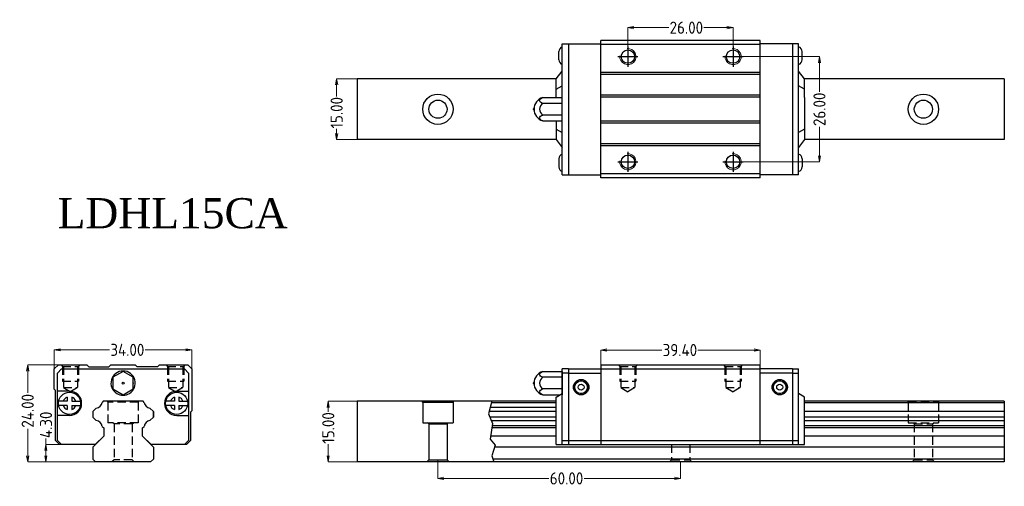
# Model space of a CAD drawing. Header units: millimetres. Extents: x -26 to 218, y -10 to 106.
import ezdxf

# ---------------------------------------------------------------- set-up
doc = ezdxf.new("R2010")
doc.units = ezdxf.units.MM
doc.header["$LTSCALE"] = 1.2
doc.header["$MEASUREMENT"] = 0
doc.linetypes.add('CENTER2', pattern=[28.575, 19.05, -3.175, 3.175, -3.175])
doc.linetypes.add('DASHED2', pattern=[9.525, 6.35, -3.175])
doc.layers.get('0').update_dxf_attribs({"linetype": 'CONTINUOUS'})
doc.layers.get('Defpoints').update_dxf_attribs({"linetype": 'CONTINUOUS'})
for name, color, linetype in [('\\M+2A4A4\\M+2A4DF\\M+2BD75', 4, 'CENTER2'), ('\\M+2ABD8\\M+2BA63\\M+2BD75', 1, 'CONTINUOUS'), ('\\M+2ABFC\\M+2BD75', 3, 'CONTINUOUS'), ('\\M+2B5EA\\M+2BD75', 6, 'DASHED2')]:
    doc.layers.add(name, color=color, linetype=linetype)
doc.layers.add('AM4', color=3, linetype='CONTINUOUS', lineweight=15)
doc.styles.add('\\M+2ABAC\\M+2A6A12', font='kaiu.ttf')
doc.styles.get("Standard").update_dxf_attribs({"font": 'isocp.shx', "bigfont": 'chineset.shx'})
doc.dimstyles.new('line3.0', dxfattribs={"dimtxt": 3, "dimasz": 1.5, "dimexe": 0, "dimexo": 0, "dimgap": 0.09, "dimtad": 0, "dimzin": 0, "dimdsep": 46, "dimtxsty": 'Standard', "dimblk": 'OPEN', "dimcen": 0.09, "dimclrd": 5, "dimclre": 5, "dimclrt": 2, "dimazin": 0, "dimtfac": 1, "dimtmove": 0, "dimatfit": 3, "dimldrblk": 'OPEN', "dimfxl": 0, "dimtolj": 1, "dimtzin": 0, "dimlwd": 0, "dimlwe": 0, "dimarcsym": 0})

# ---------------------------------------------------------------- blocks, each defined once
blk = doc.blocks.new('A$C031D26F0')
blk.add_circle((0, 0), 1.65)
at = {"layer": '\\M+2A4A4\\M+2A4DF\\M+2BD75'}
for p, q in [((0, -2.5), (0, 2.5)), ((-2.5, 0), (2.5, 0))]:
    blk.add_line(p, q, dxfattribs=at)
at = {"layer": 'AM4'}
blk.add_arc((0, 0), 2, 264.2608, 185.7392, dxfattribs=at)
blk = doc.blocks.new('_Open')
at = {"color": 0, "linetype": 'ByBlock', "lineweight": -2}
for p, q in [((-1, 0.17), (0, 0)), ((-1, -0.17), (0, 0)), ((0, 0), (-1, 0))]:
    blk.add_line(p, q, dxfattribs=at)
blk = doc.blocks.new('*D6')
at = {"color": 5, "lineweight": 0}
for p, q in [((-17, 17), (-17, 24.23)), ((-15.5, 24.23), (-3.4, 24.23)), ((15.5, 24.23), (5.49, 24.23)), ((17, 17), (17, 24.23))]:
    blk.add_line(p, q, dxfattribs=at)
at = {"layer": 'Defpoints', "color": 0}
for p in [(17, 24.23), (-17, 17), (17, 17)]:
    blk.add_point(p, dxfattribs=at)
at = {"color": 5, "lineweight": 0, "xscale": 1.5, "yscale": 1.5, "zscale": 1.5, "rotation": 180}
blk.add_blockref('_Open', (-17, 24.23), dxfattribs=at)
at = {"color": 5, "lineweight": 0, "xscale": 1.5, "yscale": 1.5, "zscale": 1.5}
blk.add_blockref('_Open', (17, 24.23), dxfattribs=at)
at = {"color": 2, "insert": (1.05, 24.23), "char_height": 3, "attachment_point": 5}
blk.add_mtext('\\A1;34.00', dxfattribs=at)
blk = doc.blocks.new('*D7')
at = {"color": 5, "lineweight": 0}
for p, q in [((-19.07, 0.8), (-19.07, 2.3)), ((-11.3, 0.8), (-19.07, 0.8)), ((-19.07, -2), (-19.07, -0.7)), ((-5.74, -3.5), (-19.07, -3.5))]:
    blk.add_line(p, q, dxfattribs=at)
at = {"layer": 'Defpoints', "color": 0}
for p in [(-19.07, 0.8), (-11.3, 0.8), (-5.74, -3.5)]:
    blk.add_point(p, dxfattribs=at)
at = {"color": 5, "lineweight": 0, "xscale": 1.5, "yscale": 1.5, "zscale": 1.5}
for p, rotation in [((-19.07, 0.8), 90), ((-19.07, -3.5), 270)]:
    blk.add_blockref('_Open', p, dxfattribs=dict(at, rotation=rotation))
at = {"color": 2, "insert": (-19.07, 5.69), "char_height": 3, "attachment_point": 5, "rotation": 90}
blk.add_mtext('\\A1;4.30', dxfattribs=at)
blk = doc.blocks.new('*D8')
at = {"color": 5, "lineweight": 0}
for p, q in [((-12.5, 20.5), (-23.59, 20.5)), ((-23.59, 19), (-23.59, 13.64)), ((-23.59, -2), (-23.59, 4.69)), ((-6.26, -3.5), (-23.59, -3.5))]:
    blk.add_line(p, q, dxfattribs=at)
at = {"layer": 'Defpoints', "color": 0}
for p in [(-23.59, 20.5), (-12.5, 20.5), (-6.26, -3.5)]:
    blk.add_point(p, dxfattribs=at)
at = {"color": 5, "lineweight": 0, "xscale": 1.5, "yscale": 1.5, "zscale": 1.5}
for p, rotation in [((-23.59, 20.5), 90), ((-23.59, -3.5), 270)]:
    blk.add_blockref('_Open', p, dxfattribs=dict(at, rotation=rotation))
at = {"color": 2, "insert": (-23.59, 9.16), "char_height": 3, "attachment_point": 5, "rotation": 90}
blk.add_mtext('\\A1;24.00', dxfattribs=at)
blk = doc.blocks.new('*D9')
at = {"color": 5, "lineweight": 0}
for p, q in [((57.82, 11.5), (50.71, 11.5)), ((50.71, 10), (50.71, 8.91)), ((50.71, -2), (50.71, 0.93)), ((57.82, -3.5), (50.71, -3.5))]:
    blk.add_line(p, q, dxfattribs=at)
at = {"layer": 'Defpoints', "color": 0}
for p in [(50.71, 11.5), (57.82, 11.5), (57.82, -3.5)]:
    blk.add_point(p, dxfattribs=at)
at = {"color": 5, "lineweight": 0, "xscale": 1.5, "yscale": 1.5, "zscale": 1.5}
for p, rotation in [((50.71, 11.5), 90), ((50.71, -3.5), 270)]:
    blk.add_blockref('_Open', p, dxfattribs=dict(at, rotation=rotation))
at = {"color": 2, "insert": (50.71, 4.92), "char_height": 3, "attachment_point": 5, "rotation": 90}
blk.add_mtext('\\A1;15.00', dxfattribs=at)
blk = doc.blocks.new('*D10')
at = {"color": 5, "lineweight": 0}
for p, q in [((77.82, -3), (77.82, -7.55)), ((137.82, -3.5), (137.82, -7.55)), ((79.32, -7.55), (105.23, -7.55)), ((136.32, -7.55), (113.99, -7.55))]:
    blk.add_line(p, q, dxfattribs=at)
at = {"layer": 'Defpoints', "color": 0}
for p in [(77.82, -3), (137.82, -3.5), (137.82, -7.55)]:
    blk.add_point(p, dxfattribs=at)
at = {"color": 5, "lineweight": 0, "xscale": 1.5, "yscale": 1.5, "zscale": 1.5, "rotation": 180}
blk.add_blockref('_Open', (77.82, -7.55), dxfattribs=at)
at = {"color": 5, "lineweight": 0, "xscale": 1.5, "yscale": 1.5, "zscale": 1.5}
blk.add_blockref('_Open', (137.82, -7.55), dxfattribs=at)
at = {"color": 2, "insert": (109.61, -7.55), "char_height": 3, "attachment_point": 5}
blk.add_mtext('\\A1;60.00', dxfattribs=at)
blk = doc.blocks.new('*D11')
at = {"color": 5, "lineweight": 0}
for p, q in [((118.07, 16.22), (118.07, 24.19)), ((119.57, 24.19), (133.18, 24.19)), ((155.97, 24.19), (142.08, 24.19)), ((157.47, 17.45), (157.47, 24.19))]:
    blk.add_line(p, q, dxfattribs=at)
at = {"layer": 'Defpoints', "color": 0}
for p in [(157.47, 24.19), (157.47, 17.45), (118.07, 16.22)]:
    blk.add_point(p, dxfattribs=at)
at = {"color": 5, "lineweight": 0, "xscale": 1.5, "yscale": 1.5, "zscale": 1.5, "rotation": 180}
blk.add_blockref('_Open', (118.07, 24.19), dxfattribs=at)
at = {"color": 5, "lineweight": 0, "xscale": 1.5, "yscale": 1.5, "zscale": 1.5}
blk.add_blockref('_Open', (157.47, 24.19), dxfattribs=at)
at = {"color": 2, "insert": (137.63, 24.19), "char_height": 3, "attachment_point": 5}
blk.add_mtext('\\A1;39.40', dxfattribs=at)
blk = doc.blocks.new('*D12')
at = {"color": 5, "lineweight": 0}
for p, q in [((57.82, 91.24), (52.79, 91.24)), ((52.79, 89.74), (52.79, 86.86)), ((52.79, 77.74), (52.79, 78.87)), ((57.82, 76.24), (52.79, 76.24))]:
    blk.add_line(p, q, dxfattribs=at)
at = {"layer": 'Defpoints', "color": 0}
for p in [(57.82, 91.24), (52.79, 76.24), (57.82, 76.24)]:
    blk.add_point(p, dxfattribs=at)
at = {"color": 5, "lineweight": 0, "xscale": 1.5, "yscale": 1.5, "zscale": 1.5}
for p, rotation in [((52.79, 91.24), 90), ((52.79, 76.24), 270)]:
    blk.add_blockref('_Open', p, dxfattribs=dict(at, rotation=rotation))
at = {"color": 2, "insert": (52.79, 82.87), "char_height": 3, "attachment_point": 5, "rotation": 90}
blk.add_mtext('\\A1;15.00', dxfattribs=at)
blk = doc.blocks.new('*D13')
at = {"color": 5, "lineweight": 0}
for p, q in [((124.77, 96.74), (124.77, 103.91)), ((126.27, 103.91), (134.9, 103.91)), ((149.27, 103.91), (143.56, 103.91)), ((150.77, 96.74), (150.77, 103.91))]:
    blk.add_line(p, q, dxfattribs=at)
at = {"layer": 'Defpoints', "color": 0}
for p in [(150.77, 103.91), (124.77, 96.74), (150.77, 96.74)]:
    blk.add_point(p, dxfattribs=at)
at = {"color": 5, "lineweight": 0, "xscale": 1.5, "yscale": 1.5, "zscale": 1.5, "rotation": 180}
blk.add_blockref('_Open', (124.77, 103.91), dxfattribs=at)
at = {"color": 5, "lineweight": 0, "xscale": 1.5, "yscale": 1.5, "zscale": 1.5}
blk.add_blockref('_Open', (150.77, 103.91), dxfattribs=at)
at = {"color": 2, "insert": (139.23, 103.91), "char_height": 3, "attachment_point": 5}
blk.add_mtext('\\A1;26.00', dxfattribs=at)
blk = doc.blocks.new('*D14')
at = {"color": 5, "lineweight": 0}
for p, q in [((151.58, 96.74), (172.13, 96.74)), ((172.13, 95.24), (172.13, 88.05)), ((172.13, 72.24), (172.13, 79.39)), ((151.58, 70.74), (172.13, 70.74))]:
    blk.add_line(p, q, dxfattribs=at)
at = {"layer": 'Defpoints', "color": 0}
for p in [(151.58, 96.74), (151.58, 70.74), (172.13, 70.74)]:
    blk.add_point(p, dxfattribs=at)
at = {"color": 5, "lineweight": 0, "xscale": 1.5, "yscale": 1.5, "zscale": 1.5}
for p, rotation in [((172.13, 96.74), 90), ((172.13, 70.74), 270)]:
    blk.add_blockref('_Open', p, dxfattribs=dict(at, rotation=rotation))
at = {"color": 2, "insert": (172.13, 83.72), "char_height": 3, "attachment_point": 5, "rotation": 90}
blk.add_mtext('\\A1;26.00', dxfattribs=at)

msp = doc.modelspace()

# ---------------------------------------------------------------- linework, layer by layer
for p, q in [((108.571, 67.541), (108.571, 99.941)), ((108.571, 99.941), (118.071, 99.941)), ((110.071, 99.941), (110.071, 67.541)), ((118.071, 66.741), (118.071, 100.741)), ((157.471, 100.741), (118.071, 100.741)), ((157.471, 66.741), (157.471, 100.741)), ((166.971, 99.941), (157.471, 99.941)), ((165.471, 99.941), (165.471, 67.541)), ((166.971, 67.541), (166.971, 99.941)), ((107.687, 95.991), (107.687, 97.991)), ((157.471, 99.741), (118.071, 99.741)), ((167.855, 95.991), (167.855, 97.991)), ((107.071, 91.241), (108.571, 93.181)), ((157.471, 92.791), (118.071, 92.791)), ((168.471, 91.241), (166.971, 93.181)), ((57.822, 91.241), (57.822, 76.241)), ((107.071, 86.628), (107.071, 91.241)), ((157.471, 92.291), (118.071, 92.291)), ((168.471, 86.628), (168.471, 91.241)), ((217.822, 91.241), (217.822, 76.241)), ((107.071, 88.691), (108.571, 89.495)), ((168.471, 88.691), (166.971, 89.495)), ((157.471, 87.191), (118.071, 87.191)), ((157.471, 86.691), (118.071, 86.691)), ((168.471, 86.628), (168.471, 76.241)), ((107.071, 80.855), (107.071, 76.241)), ((157.471, 80.791), (118.071, 80.791)), ((107.071, 78.792), (108.571, 77.988)), ((157.471, 80.291), (118.071, 80.291)), ((168.471, 78.792), (166.971, 77.988)), ((107.071, 76.241), (108.571, 74.301)), ((168.471, 76.241), (166.971, 74.301)), ((157.471, 75.191), (118.071, 75.191)), ((157.471, 74.691), (118.071, 74.691)), ((107.687, 71.491), (107.687, 69.491)), ((167.855, 71.491), (167.855, 69.491)), ((108.571, 67.541), (118.071, 67.541)), ((157.471, 67.741), (118.071, 67.741)), ((157.471, 66.741), (118.071, 66.741)), ((166.971, 67.541), (157.471, 67.541)), ((108.571, 0.8), (108.571, 19.5)), ((110.071, 19.5), (108.571, 19.5)), ((110.071, 19.5), (110.071, 0.8)), ((165.471, 19.5), (165.471, 0.8)), ((165.471, 19.5), (166.971, 19.5)), ((166.971, 0.8), (166.971, 19.5)), ((110.071, 18.5), (108.571, 18.5)), ((165.471, 18.5), (166.971, 18.5)), ((107.071, 12.57), (108.571, 13.44)), ((107.071, 10.932), (107.071, 12.57)), ((168.471, 12.57), (166.971, 13.44)), ((168.471, 10.932), (168.471, 12.57)), ((107.071, 0.8), (107.071, 10.92)), ((168.471, 0.8), (168.471, 10.92)), ((107.071, 0.8), (168.471, 0.8)), ((108.571, 1.8), (166.971, 1.8))]:
    msp.add_line(p, q)
at = {"ltscale": 0.27}
for p, q in [((107.071, 91.241), (57.822, 91.241)), ((217.822, 91.241), (168.471, 91.241)), ((103.754, 86.628), (108.571, 86.628)), ((108.571, 85.184, 2.5), (103.754, 85.184, 2.5)), ((108.571, 82.297, 2.5), (103.754, 82.297, 2.5)), ((103.754, 80.855), (108.571, 80.855)), ((107.071, 76.241), (57.822, 76.241)), ((217.822, 76.241), (168.471, 76.241)), ((-16, 20.5), (-17, 19.5)), ((-17, 14.5), (-17, 19.5)), ((-16.2, 18.5), (-15.2, 19.5)), ((-16, 20.5), (-9, 20.5)), ((-15.2, 19.5), (15.2, 19.5)), ((-8.5, 20), (-9, 20.5)), ((-8.5, 20), (-3.5, 20)), ((-3, 20.5), (-3.5, 20)), ((-3, 20.5), (3, 20.5)), ((3, 20.5), (3.5, 20)), ((8.5, 20), (3.5, 20)), ((8.5, 20), (9, 20.5)), ((9, 20.5), (16, 20.5)), ((15.2, 19.5), (16.2, 18.5)), ((16, 20.5), (17, 19.5)), ((17, 19.5), (17, 9.15)), ((110.071, 19.5), (110.071, 0.8)), ((110.071, 19.5), (118.071, 19.5)), ((118.071, 20.5), (118.071, 0.8)), ((118.071, 20.5), (157.471, 20.5)), ((118.071, 19.5), (157.471, 19.5)), ((157.471, 0.8), (157.471, 20.5)), ((165.471, 19.5), (157.471, 19.5)), ((165.471, 19.5), (165.471, 0.8)), ((-16.2, 1.8), (-16.2, 18.5)), ((16.2, 18.5), (16.2, 1.8)), ((103.754, 18.887), (108.571, 18.887)), ((108.571, 17.443, 2.5), (103.754, 17.443, 2.5)), ((108.571, 18.887), (108.571, 13.113)), ((110.071, 18.5), (118.071, 18.5)), ((165.471, 18.5), (157.471, 18.5)), ((-17, 14.5), (-16.7, 14.2)), ((-16.7, 1.8), (-16.7, 14.2)), ((-13.25, 14), (-16.2, 14)), ((13.25, 14), (16.2, 14)), ((108.571, 14.556, 2.5), (103.754, 14.556, 2.5)), ((103.754, 13.113), (108.008, 13.113)), ((-6.634, 9.815), (-7.5, 8.949)), ((-6.634, 9.815), (-7.5, 8.949)), ((-4.949, 11.5), (-5.202, 11.247)), ((-4.949, 11.5), (-5.202, 11.247)), ((4.949, 11.5), (-4.949, 11.5)), ((4.949, 11.5), (-4.949, 11.5)), ((4.949, 11.5), (-4.949, 11.5)), ((4.949, 11.5), (-4.949, 11.5)), ((5.202, 11.247), (4.949, 11.5)), ((5.202, 11.247), (4.949, 11.5)), ((7.5, 8.949), (6.634, 9.815)), ((7.5, 8.949), (6.634, 9.815)), ((57.822, 11.5), (57.822, -3.5)), ((107.071, 11.5), (57.822, 11.5)), ((74.071, 11.304), (73.958, 11.5)), ((74.071, 11.304), (81.571, 11.304)), ((74.071, 11.304), (74.071, 6.2)), ((81.571, 11.304), (81.684, 11.5)), ((81.571, 11.304), (81.571, 6.2)), ((107.071, 9.935), (90.762, 9.935)), ((107.071, 11.127), (91.075, 11.127)), ((217.822, 11.5), (168.471, 11.5)), ((217.822, 11.127), (168.471, 11.127)), ((217.822, 11.5), (217.822, -3.5)), ((-13.25, 8), (-16.2, 8)), ((-7.5, 8.949), (-7.5, 7.609)), ((-7.5, 8.949), (-7.5, 7.609)), ((-7.5, 8.949), (-7.5, 7.609)), ((-7.5, 8.949), (-7.5, 7.609)), ((-7.5, 7.609), (-6.648, 6.757)), ((-7.5, 7.609), (-6.648, 6.757)), ((6.648, 6.757), (7.5, 7.609)), ((6.648, 6.757), (7.5, 7.609)), ((7.5, 8.949), (7.5, 7.609)), ((7.5, 7.609), (7.5, 8.949)), ((7.5, 8.949), (7.5, 7.609)), ((7.5, 7.609), (7.5, 8.949)), ((13.25, 8), (16.2, 8)), ((17, 9.15), (16.7, 8.85)), ((16.7, 8.85), (16.7, 1.8)), ((107.071, 8.949), (90.502, 8.949)), ((107.071, 7.609), (90.669, 7.609)), ((217.822, 8.949), (168.471, 8.949)), ((217.822, 7.609), (168.471, 7.609)), ((-5.201, 5.31), (-4.8, 4.909)), ((-5.201, 5.31), (-4.8, 4.909)), ((-4.8, 4.909), (-4.8, 2.9)), ((-4.8, 4.909), (-4.8, 2.9)), ((4.8, 4.909), (5.201, 5.31)), ((4.8, 4.909), (5.201, 5.31)), ((4.8, 2.9), (4.8, 4.909)), ((4.8, 2.9), (4.8, 4.909)), ((74.071, 6.2), (81.571, 6.2)), ((75.571, 5.9), (75.271, 6.2)), ((75.571, 5.9), (75.571, -2.996)), ((75.571, 5.9), (80.071, 5.9)), ((80.071, 5.9), (80.371, 6.2)), ((80.071, 5.9), (80.071, -2.996)), ((107.071, 6.638), (91.076, 6.638)), ((107.071, 4.909), (91.147, 4.909)), ((107.071, 5.429), (91.227, 5.429)), ((217.822, 6.638), (168.471, 6.638)), ((217.822, 5.429), (168.471, 5.429)), ((217.822, 4.909), (168.471, 4.909)), ((-4.8, 2.9), (-7.5, 0.199)), ((-4.8, 2.9), (-6.899, 0.8)), ((6.899, 0.8), (4.8, 2.9)), ((7.5, 0.199), (4.8, 2.9)), ((107.071, 2.9), (90.837, 2.9)), ((217.822, 2.9), (168.471, 2.9)), ((-16.7, 1.8), (-15.7, 0.8)), ((-15.2, 0.8), (-16.2, 1.8)), ((-6.899, 0.8), (-15.7, 0.8)), ((-7.5, 0.199), (-7.5, -2.8)), ((15.7, 0.8), (6.899, 0.8)), ((7.5, 0.199), (7.5, -2.8)), ((16.2, 1.8), (15.2, 0.8)), ((16.7, 1.8), (15.7, 0.8)), ((217.822, 0.2), (91.85, 0.2)), ((-7.5, -2.8), (-6.8, -3.5)), ((6.8, -3.5), (-6.8, -3.5)), ((7.5, -2.8), (6.8, -3.5)), ((217.822, -3.5), (57.822, -3.5)), ((75.571, -2.996), (75.067, -3.5)), ((75.571, -2.996), (80.071, -2.996)), ((80.071, -2.996), (80.576, -3.5)), ((217.822, -2.8), (91.41, -2.8))]:
    msp.add_line(p, q, dxfattribs=at)
msp.add_lwpolyline([(0, 18.887), (-2.5, 17.443), (-2.5, 14.557), (0, 13.113), (2.5, 14.557), (2.5, 17.443)], close=True, dxfattribs=at)
for centre, radius in [((77.822, 83.741), 3.75), ((77.822, 83.741), 2.25), ((197.822, 83.741), 3.75), ((197.822, 83.741), 2.25)]:
    msp.add_circle(centre, radius)
for centre, radius in [((0, 16), 0.25), ((113.221, 15), 1.9), ((113.221, 15), 1.646), ((113.221, 15), 1.571), ((113.221, 15), 0.75), ((162.321, 15), 1.9), ((162.321, 15), 1.646), ((162.321, 15), 1.571), ((162.321, 15), 0.75)]:
    msp.add_circle(centre, radius, dxfattribs=at)
for centre, start, end in [((108.906, 97.972), 105.96302, 179.07236), ((166.635, 97.972), 0.92764, 74.03698), ((108.906, 96.011), 180.92764, 254.03698), ((166.635, 96.011), 285.96302, 359.07236), ((108.906, 71.472), 105.96302, 179.07236), ((166.635, 71.472), 0.92764, 74.03698), ((108.906, 69.511), 180.92764, 254.03698), ((166.635, 69.511), 285.96302, 359.07236)]:
    msp.add_arc(centre, 1.22, start, end)
for centre, radius, start, end in [((104.571, 83.741), 3, 105.79317, 179.98704), ((104.571, 83.741, -2.5), 1.658, 119.49621, 240.50379), ((101.671, 83.741), 0.25, 111.33333, 248.66667), ((104.571, 83.741), 3, 179.98704, 254.20683), ((0, 16), 3, 301.42391, 238.57609), ((104.571, 15.999), 3, 105.79317, 179.98704), ((104.571, 15.999, -2.5), 1.658, 119.49621, 240.50379), ((101.671, 16), 0.25, 111.33333, 248.66667), ((104.571, 15.999), 3, 179.98704, 254.20683), ((-13.25, 11), 3, 270, 90), ((0, 16), 3, 238.57609, 301.42391), ((13.25, 11), 3, 90, 270), ((-6.822, 11.434), 1.63, 276.58824, 353.41175), ((-6.822, 11.434), 1.63, 276.58824, 353.41175), ((6.822, 11.434), 1.63, 186.58825, 263.41176), ((6.822, 11.434), 1.63, 186.58825, 263.41176), ((-6.822, 5.137), 1.63, 6.10761, 83.89239), ((-6.822, 5.137), 1.63, 6.10761, 83.89239), ((6.822, 5.137), 1.63, 96.10761, 173.89239), ((6.822, 5.137), 1.63, 96.10761, 173.89239)]:
    msp.add_arc(centre, radius, start, end, dxfattribs=at)
at = {"ltscale": 0.27, "extrusion": (-5.3027e-17, 0.866025, -0.5)}
for centre in [(-104.571, 69.104, 59.298), (-104.571, 35.233, 0.632)]:
    msp.add_arc(centre, 1.658, 299.49621, 60.50379, dxfattribs=at)
at = {"ltscale": 0.27, "extrusion": (5.3027e-17, -0.866025, -0.5)}
for centre in [(104.571, -71.269, -53.048), (104.571, -37.399, 5.618)]:
    msp.add_arc(centre, 1.658, 119.49621, 240.50379, dxfattribs=at)
for p in [(101.421, 83.741), (2.5, 16), (101.421, 16)]:
    msp.add_point(p)
at = {"layer": '\\M+2ABD8\\M+2BA63\\M+2BD75', "ltscale": 0.27}
for p, q in [((91.173, 11.5), (90.35, 8.371)), ((90.35, 8.371), (91.323, 6.05)), ((91.323, 6.05), (90.724, 2.169)), ((90.724, 2.169), (91.996, 0.675)), ((91.996, 0.675), (91.173, -2.015)), ((91.173, -2.015), (91.622, -3.5))]:
    msp.add_line(p, q, dxfattribs=at)
at = {"layer": '\\M+2ABFC\\M+2BD75', "ltscale": 0.27}
for p, q in [((-13.806, 12.55), (-13.806, 11.548)), ((-12.71, 12.55), (-12.71, 11.548)), ((12.694, 12.55), (12.694, 11.548)), ((13.79, 12.55), (13.79, 11.548)), ((-13.806, 10.452), (-15.941, 10.453)), ((-13.806, 11.548), (-15.94, 11.549)), ((-13.806, 10.452), (-13.806, 9.45)), ((-12.71, 11.548), (-10.571, 11.548)), ((-12.71, 10.452), (-12.71, 9.45)), ((-12.71, 10.452), (-10.572, 10.452)), ((12.694, 10.452), (10.559, 10.453)), ((12.694, 11.548), (10.56, 11.549)), ((12.694, 10.452), (12.694, 9.45)), ((13.79, 11.548), (15.929, 11.548)), ((13.79, 10.452), (15.928, 10.452)), ((13.79, 10.452), (13.79, 9.45))]:
    msp.add_line(p, q, dxfattribs=at)
for centre in [(-13.25, 11), (13.25, 11)]:
    msp.add_circle(centre, 2.734, dxfattribs=at)
for centre, start, end in [((-13.25, 11), 109.80177, 160.47475), ((-13.25, 11), 19.50753, 70.78676), ((13.25, 11), 109.80177, 160.47475), ((13.25, 11), 19.50753, 70.78676), ((-13.25, 11), 199.48928, 250.1805), ((-13.25, 11), 289.19552, 340.493), ((13.25, 11), 199.48928, 250.1805), ((13.25, 11), 289.19552, 340.493)]:
    msp.add_arc(centre, 1.641, start, end, dxfattribs=at)
at = {"layer": '\\M+2B5EA\\M+2BD75', "ltscale": 0.27}
for p, q in [((-15.35, 20.5), (-15, 20.15)), ((-15, 20.15), (-15, 16.5)), ((-15, 20.15), (-11, 20.15)), ((-14.75, 20.15), (-14.75, 14.9)), ((-11.25, 20.15), (-11.25, 14.9)), ((-11, 20.15), (-10.65, 20.5)), ((-11, 20.15), (-11, 16.5)), ((10.65, 20.5), (11, 20.15)), ((11, 20.15), (11, 16.5)), ((11, 20.15), (15, 20.15)), ((11.25, 20.15), (11.25, 14.9)), ((14.75, 20.15), (14.75, 14.9)), ((15, 20.15), (15.35, 20.5)), ((15, 20.15), (15, 16.5)), ((122.421, 20.5), (122.771, 20.15)), ((122.771, 20.15), (122.771, 16.5)), ((122.771, 20.15), (126.771, 20.15)), ((123.021, 20.15), (123.021, 14.9)), ((126.521, 20.15), (126.521, 14.9)), ((126.771, 20.15), (127.121, 20.5)), ((126.771, 20.15), (126.771, 16.5)), ((148.421, 20.5), (148.771, 20.15)), ((148.771, 20.15), (148.771, 16.5)), ((148.771, 20.15), (152.771, 20.15)), ((149.021, 20.15), (149.021, 14.9)), ((152.521, 20.15), (152.521, 14.9)), ((152.771, 20.15), (153.121, 20.5)), ((152.771, 20.15), (152.771, 16.5)), ((-15, 16.5), (-11, 16.5)), ((-14.75, 14.9), (-13, 13.89)), ((-14.75, 14.9), (-11.25, 14.9)), ((-11.25, 14.9), (-13, 13.89)), ((11, 16.5), (15, 16.5)), ((11.25, 14.9), (13, 13.89)), ((11.25, 14.9), (14.75, 14.9)), ((14.75, 14.9), (13, 13.89)), ((122.771, 16.5), (126.771, 16.5)), ((123.021, 14.9), (124.771, 13.89)), ((123.021, 14.9), (126.521, 14.9)), ((126.521, 14.9), (124.771, 13.89)), ((148.771, 16.5), (152.771, 16.5)), ((149.021, 14.9), (150.771, 13.89)), ((149.021, 14.9), (152.521, 14.9)), ((152.521, 14.9), (150.771, 13.89)), ((-3.75, 11.3), (-3.865, 11.5)), ((-3.75, 11.3), (-3.75, 6.196)), ((3.75, 11.3), (-3.75, 11.3)), ((3.75, 11.3), (3.866, 11.5)), ((3.75, 11.3), (3.75, 6.196)), ((194.071, 11.304), (193.958, 11.5)), ((194.071, 11.304), (201.571, 11.304)), ((194.071, 11.304), (194.071, 6.2)), ((201.571, 11.304), (201.684, 11.5)), ((201.571, 11.304), (201.571, 6.2)), ((3.75, 6.196), (-3.75, 6.196)), ((-2.25, 5.896), (-2.55, 6.196)), ((-2.25, 5.896), (-2.25, -3)), ((2.25, 5.896), (-2.25, 5.896)), ((2.25, 5.896), (2.55, 6.196)), ((2.25, 5.896), (2.25, -3)), ((194.071, 6.2), (201.571, 6.2)), ((195.571, 5.9), (195.271, 6.2)), ((195.571, 5.9), (195.571, -2.996)), ((195.571, 5.9), (200.071, 5.9)), ((200.071, 5.9), (200.371, 6.2)), ((200.071, 5.9), (200.071, -2.996)), ((135.571, 0.8), (135.571, -2.996)), ((140.071, 0.8), (140.071, -2.996)), ((-2.25, -3), (-2.75, -3.5)), ((2.25, -3), (-2.25, -3)), ((2.25, -3), (2.75, -3.5)), ((135.571, -2.996), (135.067, -3.5)), ((135.571, -2.996), (140.071, -2.996)), ((140.071, -2.996), (140.576, -3.5)), ((195.571, -2.996), (195.067, -3.5)), ((195.571, -2.996), (200.071, -2.996)), ((200.071, -2.996), (200.576, -3.5))]:
    msp.add_line(p, q, dxfattribs=at)

# ---------------------------------------------------------------- block references
at = {"rotation": 270}
for p in [(124.771, 96.741), (150.771, 96.741), (124.771, 70.741), (150.771, 70.741)]:
    msp.add_blockref('A$C031D26F0', p, dxfattribs=at)

# ---------------------------------------------------------------- texts
at = {"insert": (-16.177, 61.753), "char_height": 7.449612, "width": 70.3632, "attachment_point": 1, "style": '\\M+2ABAC\\M+2A6A12'}
msp.add_mtext('\\A1;{\\fTimes New Roman|b0|i0|c186|p18;LDH\\fTimes New Roman|b0|i0|c238|p18;L\\fTimes New Roman|b0|i0|c0|p18;15CA}', dxfattribs=at)

# ---------------------------------------------------------------- dimensions: what is measured, and where the dimension line sits
for base, p1, p2, picture, middle in [((150.771, 103.914), (124.771, 96.741), (150.771, 96.741), '*D13', (139.23, 103.914)), ((17, 24.228), (-17, 17), (17, 17), '*D6', (1.046, 24.228)), ((157.471, 24.192), (118.071, 16.218), (157.471, 17.446), '*D11', (137.629, 24.192)), ((137.822, -7.548), (77.821, -2.996), (137.822, -3.5), '*D10', (109.61, -7.548))]:
    dim = msp.add_linear_dim(base=base, p1=p1, p2=p2, dimstyle='line3.0')
    dim.commit()
    dim.dimension.update_dxf_attribs({"geometry": picture, "text_midpoint": middle, "dimtype": 160})
for base, p1, p2, picture, middle in [((172.134, 70.741), (151.576, 96.741), (151.576, 70.741), '*D14', (172.134, 83.72)), ((52.788, 76.241), (57.822, 91.241), (57.822, 76.241), '*D12', (52.788, 82.865)), ((-23.593, 20.5), (-6.258, -3.5), (-12.5, 20.5), '*D8', (-23.593, 9.165)), ((50.71, 11.5), (57.822, -3.5), (57.822, 11.5), '*D9', (50.71, 4.917)), ((-19.065, 0.8), (-5.74, -3.5), (-11.3, 0.8), '*D7', (-19.065, 5.691))]:
    dim = msp.add_linear_dim(base=base, p1=p1, p2=p2, angle=90, dimstyle='line3.0')
    dim.commit()
    dim.dimension.update_dxf_attribs({"geometry": picture, "text_midpoint": middle, "dimtype": 160})

doc.saveas('drawing.dxf')
